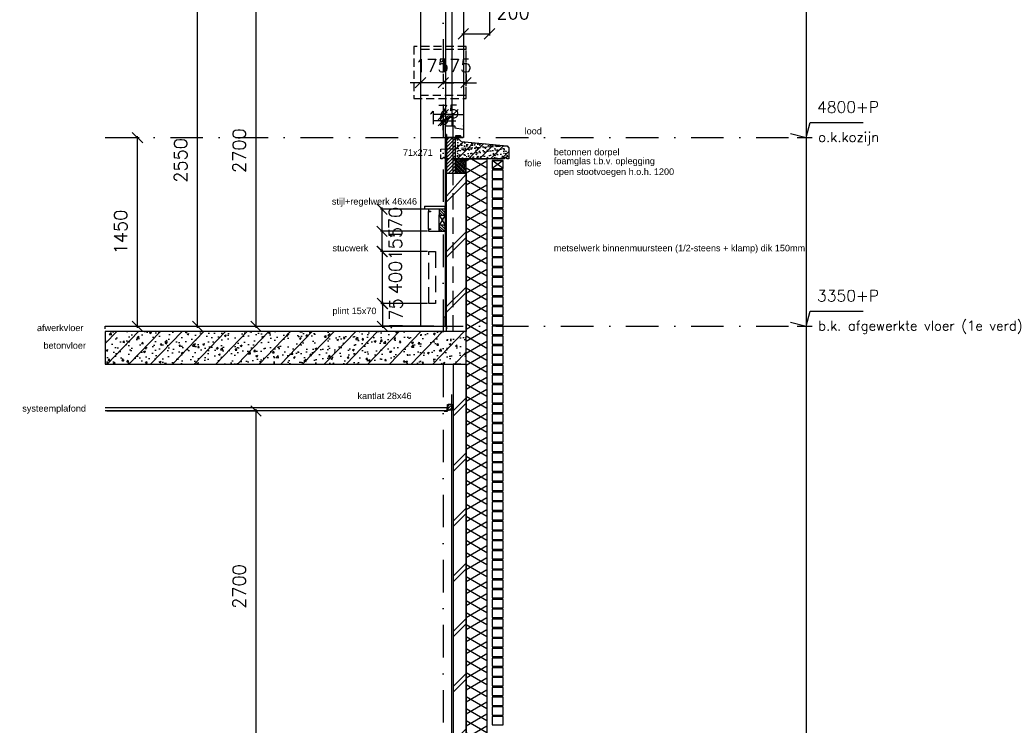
# Model space of a CAD drawing. Extents: x 0 to 317513, y 0 to 193913.
# Tile 56 of 69: x 269998 to 277565, y 92729 to 98152. Entities that reach past the tile are written whole.
import ezdxf
from ezdxf.enums import TextEntityAlignment as Align

# ---------------------------------------------------------------- set-up
doc = ezdxf.new("R2010")
doc.units = 0
doc.header["$LTSCALE"] = 20
doc.header["$MEASUREMENT"] = 0
doc.header["$PDSIZE"] = -1
for name, pattern in [('DASHDOT', [25, 12.5, -6.25, 0, -6.25]), ('DD1', [2.66667, 1.66667, -0.5, 0, -0.5]), ('HIDDEN', [9.375, 6.25, -3.125]), ('HIDDEN2', [4.6875, 3.125, -1.5625])]:
    doc.linetypes.add(name, pattern=pattern)
doc.layers.get('0').update_dxf_attribs({"linetype": 'CONTINUOUS'})
doc.layers.get('DEFPOINTS').update_dxf_attribs({"linetype": 'CONTINUOUS'})
for name, color, linetype in [('A--A21--_F-23-', 9, 'CONTINUOUS'), ('A--A22--_F123-', 9, 'CONTINUOUS'), ('A--A23--_F--3-', 9, 'CONTINUOUS'), ('A--A25--_F--3-', 9, 'CONTINUOUS'), ('A--A26--_F--3-', 9, 'CONTINUOUS'), ('A--L13D3_VLOEREN', 3, 'CONTINUOUS'), ('A--L21--', 3, 'CONTINUOUS'), ('A--L21--_F-23-', 4, 'CONTINUOUS'), ('A--L21DC1_BUITENWAND', 1, 'HIDDEN'), ('A--L22--', 3, 'CONTINUOUS'), ('A--L22--_F--3-', 7, 'CONTINUOUS'), ('A--L22DC4_BINNENWAND', 4, 'HIDDEN'), ('A--L23--', 7, 'CONTINUOUS'), ('A--L23--_F--3-', 7, 'CONTINUOUS'), ('A--L25--', 7, 'CONTINUOUS'), ('A--L25--_F-23-', 7, 'CONTINUOUS'), ('A--L26--_F--3-', 7, 'CONTINUOUS'), ('A--L28--', 7, 'CONTINUOUS'), ('A--L28DC1_KONSTRUKTIES', 1, 'HIDDEN2'), ('A--L31--', 2, 'CONTINUOUS'), ('A--L31--_F--3-', 7, 'CONTINUOUS'), ('A--L31D1_BUITENKOZIJN', 1, 'CONTINUOUS'), ('A--L35--_F--3-', 7, 'CONTINUOUS'), ('A--L35-D2-_PLAFONDS', 2, 'CONTINUOUS'), ('A--L35-D4-_PLAFONDS', 4, 'CONTINUOUS'), ('A--M$1A-_F123-', 1, 'CONTINUOUS'), ('A--M01A1_MAATVOERING', 1, 'CONTINUOUS'), ('A--M01B1_HOOGTE_MAATV', 1, 'CONTINUOUS'), ('A--T$1A-_F123_20', 1, 'CONTINUOUS'), ('A--T01B2_HOOGTE_MAATV', 2, 'CONTINUOUS'), ('A--T01B3_HOOGTE_MAATV', 3, 'CONTINUOUS'), ('STRAMIEN', 8, 'DD1'), ('X--LR---_CP', 7, 'CONTINUOUS')]:
    doc.layers.add(name, color=color, linetype=linetype)
doc.styles.add('EB2', font='ARIAL.TTF')
doc.styles.add('HIEMSTRA', font='romans.shx')
doc.styles.add('HOOGTEXT', font='ROMANS.shx', dxfattribs={"height": 2.5})
doc.dimstyles.get("Standard").update_dxf_attribs({"dimscale": 40, "dimtxt": 2.5, "dimasz": 2, "dimexe": 0.3, "dimexo": 0.3, "dimgap": 2, "dimtad": 1, "dimdec": 0, "dimzin": 0, "dimdsep": 46, "dimtxsty": 'HIEMSTRA', "dimblk1": 'OBLIQUE', "dimblk2": 'OBLIQUE', "dimsah": 1, "dimcen": 0.09, "dimdle": 0.3, "dimclrd": 1, "dimclre": 1, "dimclrt": 3, "dimadec": 0, "dimazin": 0, "dimtfac": 1, "dimtdec": 4, "dimtix": 1, "dimtmove": 2, "dimatfit": 3, "dimldrblk": 'OBLIQUE', "dimfxl": 0, "dimtvp": 625, "dimtolj": 1, "dimtzin": 0, "dimarcsym": 0})
pattern_1 = [(45, (0, 0), (-10.6066, 10.6066), [])]

# ---------------------------------------------------------------- blocks, each defined once
blk = doc.blocks.new('HOOGTEP')
at = {"layer": 'A--M01A1_MAATVOERING'}
for p, q in [((0, 0), (0.62, 2.33)), ((0.62, 2.33), (8.79, 2.33)), ((-2.41, 0.65), (0, 0))]:
    blk.add_line(p, q, dxfattribs=at)
at = {"layer": 'A--M01B1_HOOGTE_MAATV'}
blk.add_line((-1.38, 0), (0.91, 0), dxfattribs=at)
at = {"layer": 'A--T01B2_HOOGTE_MAATV', "style": 'HOOGTEXT', "flags": 4}
blk.add_attdef('TEKST', (1.84, -0.67), '', height=1.5, dxfattribs=at)
at = {"layer": 'A--T01B3_HOOGTE_MAATV', "style": 'HOOGTEXT', "flags": 4}
blk.add_attdef('HOOGTE', (1.67, 3.82), '', height=1.75, dxfattribs=at)
blk = doc.blocks.new('_OBLIQUE')
at = {"color": 0, "linetype": 'ByBlock'}
blk.add_line((-0.5, -0.5), (0.5, 0.5), dxfattribs=at)
blk = doc.blocks.new('*D193')
at = {"color": 1, "linetype": 'ByBlock'}
for p, q in [((206165.7, 98345.9), (206874.3, 98345.9)), ((206862.3, 95783.9), (206862.3, 98357.9)), ((206165.7, 95795.9), (206874.3, 95795.9))]:
    blk.add_line(p, q, dxfattribs=at)
at = {"layer": 'DEFPOINTS', "color": 0, "linetype": 'ByBlock'}
for p in [(206153.7, 98345.9), (206862.3, 98345.9), (206153.7, 95795.9)]:
    blk.add_point(p, dxfattribs=at)
at = {"color": 1, "linetype": 'ByBlock', "xscale": 80, "yscale": 80, "zscale": 80}
for p, rotation in [((206862.3, 98345.9), 90), ((206862.3, 95795.9), 270)]:
    blk.add_blockref('_OBLIQUE', p, dxfattribs=dict(at, rotation=rotation))
at = {"color": 3, "linetype": 'ByBlock', "insert": (206732.3, 97070.9), "char_height": 100, "attachment_point": 5, "rotation": 90, "style": 'HIEMSTRA'}
blk.add_mtext('\\A1;2550', dxfattribs=at)
blk = doc.blocks.new('*D194')
at = {"color": 1, "linetype": 'ByBlock'}
for p, q in [((206180.7, 97245.9), (206413.2, 97245.9)), ((206401.2, 95783.9), (206401.2, 97257.9)), ((206180.7, 95795.9), (206413.2, 95795.9))]:
    blk.add_line(p, q, dxfattribs=at)
at = {"layer": 'DEFPOINTS', "color": 0, "linetype": 'ByBlock'}
for p in [(206168.7, 97245.9), (206401.2, 97245.9), (206168.7, 95795.9)]:
    blk.add_point(p, dxfattribs=at)
at = {"color": 1, "linetype": 'ByBlock', "xscale": 80, "yscale": 80, "zscale": 80}
for p, rotation in [((206401.2, 97245.9), 90), ((206401.2, 95795.9), 270)]:
    blk.add_blockref('_OBLIQUE', p, dxfattribs=dict(at, rotation=rotation))
at = {"color": 3, "linetype": 'ByBlock', "insert": (206271.2, 96520.9), "char_height": 100, "attachment_point": 5, "rotation": 90, "style": 'HIEMSTRA'}
blk.add_mtext('\\A1;1450', dxfattribs=at)
blk = doc.blocks.new('*D200')
at = {"color": 1, "linetype": 'ByBlock'}
for p, q in [((273608.5, 98337.3), (273608.5, 98031.7)), ((273408.5, 98247.3), (273408.5, 98031.7)), ((273396.5, 98043.7), (273608.5, 98043.7))]:
    blk.add_line(p, q, dxfattribs=at)
at = {"layer": 'DEFPOINTS', "color": 0, "linetype": 'ByBlock'}
for p in [(273608.5, 98349.3), (273408.5, 98259.3), (273608.5, 98043.7)]:
    blk.add_point(p, dxfattribs=at)
at = {"color": 1, "linetype": 'ByBlock', "xscale": 80, "yscale": 80, "zscale": 80, "rotation": 180}
blk.add_blockref('_OBLIQUE', (273408.5, 98043.7), dxfattribs=at)
at = {"color": 1, "linetype": 'ByBlock', "xscale": 80, "yscale": 80, "zscale": 80}
blk.add_blockref('_OBLIQUE', (273608.5, 98043.7), dxfattribs=at)
at = {"color": 3, "linetype": 'ByBlock', "insert": (273789.8, 98206.2), "char_height": 100, "attachment_point": 5, "style": 'HIEMSTRA'}
blk.add_mtext('\\A1;200', dxfattribs=at)
blk = doc.blocks.new('*D205')
at = {"color": 1, "linetype": 'ByBlock'}
for p, q in [((206165.7, 98495.9), (207324.5, 98495.9)), ((207312.5, 95783.9), (207312.5, 98507.9)), ((206165.7, 95795.9), (207324.5, 95795.9))]:
    blk.add_line(p, q, dxfattribs=at)
at = {"layer": 'DEFPOINTS', "color": 0, "linetype": 'ByBlock'}
for p in [(206153.7, 98495.9), (207312.5, 98495.9), (206153.7, 95795.9)]:
    blk.add_point(p, dxfattribs=at)
at = {"color": 1, "linetype": 'ByBlock', "xscale": 80, "yscale": 80, "zscale": 80}
for p, rotation in [((207312.5, 98495.9), 90), ((207312.5, 95795.9), 270)]:
    blk.add_blockref('_OBLIQUE', p, dxfattribs=dict(at, rotation=rotation))
at = {"color": 3, "linetype": 'ByBlock', "insert": (207182.5, 97145.9), "char_height": 100, "attachment_point": 5, "rotation": 90, "style": 'HIEMSTRA'}
blk.add_mtext('\\A1;2700', dxfattribs=at)
blk = doc.blocks.new('Q020259-')
at = {"layer": 'A--A25--_F--3-'}
h = blk.add_hatch(dxfattribs=at)
h.set_pattern_fill('ALFALINE', color=256, scale=15, style=0, pattern_type=2)
h.set_pattern_definition(pattern_1)
h.paths.add_polyline_path([(0, 0), (0, 46), (28, 46), (28, 0)])
at = {"layer": 'A--L25--_F-23-', "color": 2, "linetype": 'Continuous'}
blk.add_lwpolyline([(0, 0), (0, 46), (28, 46), (28, 0)], close=True, dxfattribs=at)
at = {"layer": 'X--LR---_CP'}
for p in [(0, 0), (0, 0), (28, 0)]:
    blk.add_point(p, dxfattribs=at)
blk = doc.blocks.new('*D206')
at = {"color": 1, "linetype": 'ByBlock'}
for p, q in [((206165.7, 95145.9), (207324.5, 95145.9)), ((207312.5, 92433.9), (207312.5, 95157.9)), ((206165.7, 92445.9), (207324.5, 92445.9))]:
    blk.add_line(p, q, dxfattribs=at)
at = {"layer": 'DEFPOINTS', "color": 0, "linetype": 'ByBlock'}
for p in [(206153.7, 95145.9), (207312.5, 95145.9), (206153.7, 92445.9)]:
    blk.add_point(p, dxfattribs=at)
at = {"color": 1, "linetype": 'ByBlock', "xscale": 80, "yscale": 80, "zscale": 80}
for p, rotation in [((207312.5, 95145.9), 90), ((207312.5, 92445.9), 270)]:
    blk.add_blockref('_OBLIQUE', p, dxfattribs=dict(at, rotation=rotation))
at = {"color": 3, "linetype": 'ByBlock', "insert": (207182.5, 93795.9), "char_height": 100, "attachment_point": 5, "rotation": 90, "style": 'HIEMSTRA'}
blk.add_mtext('\\A1;2700', dxfattribs=at)
blk = doc.blocks.new('*D255')
at = {"color": 1, "linetype": 'ByBlock'}
for p, q in [((208750.6, 97302.8), (208750.6, 97387.9)), ((208766.6, 97325.8), (208766.6, 97387.9)), ((208750.6, 97375.9), (208670.6, 97375.9)), ((208766.6, 97375.9), (208750.6, 97375.9)), ((208766.6, 97375.9), (208750.6, 97375.9)), ((208766.6, 97375.9), (208846.6, 97375.9))]:
    blk.add_line(p, q, dxfattribs=at)
at = {"layer": 'DEFPOINTS', "color": 0, "linetype": 'ByBlock'}
for p in [(208750.6, 97375.9), (208766.6, 97313.8), (208750.6, 97290.8)]:
    blk.add_point(p, dxfattribs=at)
at = {"color": 1, "linetype": 'ByBlock', "xscale": 80, "yscale": 80, "zscale": 80}
blk.add_blockref('_OBLIQUE', (208750.6, 97375.9), dxfattribs=at)
at = {"color": 1, "linetype": 'ByBlock', "xscale": 80, "yscale": 80, "zscale": 80, "rotation": 180}
blk.add_blockref('_OBLIQUE', (208766.6, 97375.9), dxfattribs=at)
at = {"color": 3, "linetype": 'ByBlock', "insert": (208711.8, 97399.1), "char_height": 100, "attachment_point": 5, "style": 'HIEMSTRA'}
blk.add_mtext('\\A1;16', dxfattribs=at)
blk = doc.blocks.new('*U594')
at = {"layer": 'A--L23--_F--3-', "color": 2, "linetype": 'Continuous'}
blk.add_lwpolyline([(0, 0), (0, 20), (2621.9, 20), (2621.9, 0)], dxfattribs=at)
blk = doc.blocks.new('*D257')
at = {"color": 1, "linetype": 'ByBlock'}
for p, q in [((208750.6, 97735.2), (208750.6, 97656.1)), ((208925.6, 97735.2), (208925.6, 97656.1)), ((208750.6, 97668.1), (208670.6, 97668.1)), ((208925.6, 97668.1), (208750.6, 97668.1)), ((208925.6, 97668.1), (209005.6, 97668.1))]:
    blk.add_line(p, q, dxfattribs=at)
at = {"layer": 'DEFPOINTS', "color": 0, "linetype": 'ByBlock'}
for p in [(208750.6, 97747.2), (208925.6, 97747.2), (208750.6, 97668.1)]:
    blk.add_point(p, dxfattribs=at)
at = {"color": 1, "linetype": 'ByBlock', "xscale": 80, "yscale": 80, "zscale": 80}
blk.add_blockref('_OBLIQUE', (208750.6, 97668.1), dxfattribs=at)
at = {"color": 1, "linetype": 'ByBlock', "xscale": 80, "yscale": 80, "zscale": 80, "rotation": 180}
blk.add_blockref('_OBLIQUE', (208925.6, 97668.1), dxfattribs=at)
at = {"color": 3, "linetype": 'ByBlock', "insert": (208838.1, 97798.1), "char_height": 100, "attachment_point": 5, "style": 'HIEMSTRA'}
blk.add_mtext('\\A1;175', dxfattribs=at)
blk = doc.blocks.new('*U589')
at = {"layer": 'A--A22--_F123-', "linetype": 'Continuous'}
h = blk.add_hatch(dxfattribs=at)
h.set_pattern_fill('ALFABKST', color=256, scale=212, style=0)
h.set_pattern_definition([(45, (-273378.5, -95399.9), (-212.00007, 212.00007), []), (45, (-273336.1, -95399.9), (-212.00007, 212.00007), [])])
h.paths.add_polyline_path([(0, 0), (50, 0), (50, -3100), (0, -3100), (-50, -3100), (-50, 0)])
at = {"layer": 'A--L22--_F--3-', "color": 4, "linetype": 'Continuous'}
for points in [[(0, 0), (-50, 0), (-50, -3100), (0, -3100)], [(0, 0), (50, 0), (50, -3100), (0, -3100)]]:
    blk.add_lwpolyline(points, dxfattribs=at)
blk = doc.blocks.new('*D263')
at = {"color": 1, "linetype": 'ByBlock'}
for p, q in [((208280.1, 96525.9), (208280.1, 96605.9)), ((208628.2, 96525.9), (208268.1, 96525.9)), ((208280.1, 96370.9), (208280.1, 96525.9)), ((208280.1, 96370.9), (208280.1, 96525.9)), ((208628.2, 96370.9), (208268.1, 96370.9)), ((208280.1, 96370.9), (208280.1, 96290.9))]:
    blk.add_line(p, q, dxfattribs=at)
at = {"layer": 'DEFPOINTS', "color": 0, "linetype": 'ByBlock'}
for p in [(208280.1, 96525.9), (208640.2, 96525.9), (208640.2, 96370.9)]:
    blk.add_point(p, dxfattribs=at)
at = {"color": 1, "linetype": 'ByBlock', "xscale": 80, "yscale": 80, "zscale": 80}
for p, rotation in [((208280.1, 96525.9), 270), ((208280.1, 96370.9), 90)]:
    blk.add_blockref('_OBLIQUE', p, dxfattribs=dict(at, rotation=rotation))
at = {"color": 3, "linetype": 'ByBlock', "insert": (208382.8, 96430.9), "char_height": 100, "attachment_point": 5, "rotation": 90, "style": 'HIEMSTRA'}
blk.add_mtext('\\A1;155', dxfattribs=at)
blk = doc.blocks.new('*D264')
at = {"color": 1, "linetype": 'ByBlock'}
for p, q in [((208280.1, 96513.9), (208280.1, 96707.9)), ((208624.6, 96695.9), (208268.1, 96695.9)), ((208624.6, 96525.9), (208268.1, 96525.9))]:
    blk.add_line(p, q, dxfattribs=at)
at = {"layer": 'DEFPOINTS', "color": 0, "linetype": 'ByBlock'}
for p in [(208280.1, 96695.9), (208636.6, 96695.9), (208636.6, 96525.9)]:
    blk.add_point(p, dxfattribs=at)
at = {"color": 1, "linetype": 'ByBlock', "xscale": 80, "yscale": 80, "zscale": 80}
for p, rotation in [((208280.1, 96695.9), 90), ((208280.1, 96525.9), 270)]:
    blk.add_blockref('_OBLIQUE', p, dxfattribs=dict(at, rotation=rotation))
at = {"color": 3, "linetype": 'ByBlock', "insert": (208382.8, 96585.9), "char_height": 100, "attachment_point": 5, "rotation": 90, "style": 'HIEMSTRA'}
blk.add_mtext('\\A1;170', dxfattribs=at)
blk = doc.blocks.new('*D265')
at = {"color": 1, "linetype": 'ByBlock'}
blk.add_line((208282.9, 95958.9), (208282.9, 96382.9), dxfattribs=at)
at = {"layer": 'DEFPOINTS', "color": 0, "linetype": 'ByBlock'}
for p in [(208282.9, 96370.9), (208282.9, 96370.9), (208282.9, 95970.9)]:
    blk.add_point(p, dxfattribs=at)
at = {"color": 1, "linetype": 'ByBlock', "xscale": 80, "yscale": 80, "zscale": 80}
for p, rotation in [((208282.9, 96370.9), 90), ((208282.9, 95970.9), 270)]:
    blk.add_blockref('_OBLIQUE', p, dxfattribs=dict(at, rotation=rotation))
at = {"color": 3, "linetype": 'ByBlock', "insert": (208382.8, 96170.9), "char_height": 100, "attachment_point": 5, "rotation": 90, "style": 'HIEMSTRA'}
blk.add_mtext('\\A1;400', dxfattribs=at)
blk = doc.blocks.new('*D266')
at = {"color": 1, "linetype": 'ByBlock'}
for p, q in [((208628.2, 95970.9), (208271.6, 95970.9)), ((208283.6, 95982.9), (208283.6, 95783.9)), ((208677.1, 95795.9), (208271.6, 95795.9))]:
    blk.add_line(p, q, dxfattribs=at)
at = {"layer": 'DEFPOINTS', "color": 0, "linetype": 'ByBlock'}
for p in [(208640.2, 95970.9), (208283.6, 95795.9), (208689.1, 95795.9)]:
    blk.add_point(p, dxfattribs=at)
at = {"color": 1, "linetype": 'ByBlock', "xscale": 80, "yscale": 80, "zscale": 80}
for p, rotation in [((208283.6, 95970.9), 90), ((208283.6, 95795.9), 270)]:
    blk.add_blockref('_OBLIQUE', p, dxfattribs=dict(at, rotation=rotation))
at = {"color": 3, "linetype": 'ByBlock', "insert": (208386.4, 95883.4), "char_height": 100, "attachment_point": 5, "rotation": 90, "style": 'HIEMSTRA'}
blk.add_mtext('\\A1;175', dxfattribs=at)
blk = doc.blocks.new('Q020261-')
at = {"layer": 'A--A25--_F--3-'}
h = blk.add_hatch(dxfattribs=at)
h.set_pattern_fill('ALFALINE', color=256, scale=15, style=0, pattern_type=2)
h.set_pattern_definition(pattern_1)
h.paths.add_polyline_path([(0, 0), (0, 46), (46, 46), (46, 0)])
at = {"layer": 'A--L25--_F-23-', "color": 2, "linetype": 'Continuous'}
blk.add_lwpolyline([(0, 0), (0, 46), (46, 46), (46, 0)], close=True, dxfattribs=at)
at = {"layer": 'X--LR---_CP'}
for p in [(0, 0), (0, 0), (46, 0)]:
    blk.add_point(p, dxfattribs=at)
blk = doc.blocks.new('*D292')
at = {"color": 1, "linetype": 'ByBlock'}
for p, q in [((208575.6, 97668.1), (208495.6, 97668.1)), ((208750.6, 97668.1), (208575.6, 97668.1)), ((208575.6, 97661.2), (208575.6, 97656.1)), ((208750.6, 97668.1), (208830.6, 97668.1)), ((208750.6, 97661.2), (208750.6, 97656.1))]:
    blk.add_line(p, q, dxfattribs=at)
at = {"layer": 'DEFPOINTS', "color": 0, "linetype": 'ByBlock'}
for p in [(208575.6, 97673.2), (208575.6, 97668.1), (208750.6, 97673.2)]:
    blk.add_point(p, dxfattribs=at)
at = {"color": 1, "linetype": 'ByBlock', "xscale": 80, "yscale": 80, "zscale": 80}
blk.add_blockref('_OBLIQUE', (208575.6, 97668.1), dxfattribs=at)
at = {"color": 1, "linetype": 'ByBlock', "xscale": 80, "yscale": 80, "zscale": 80, "rotation": 180}
blk.add_blockref('_OBLIQUE', (208750.6, 97668.1), dxfattribs=at)
at = {"color": 3, "linetype": 'ByBlock', "insert": (208663.1, 97798.1), "char_height": 100, "attachment_point": 5, "style": 'HIEMSTRA'}
blk.add_mtext('\\A1;175', dxfattribs=at)
blk = doc.blocks.new('*D293')
at = {"color": 1, "linetype": 'ByBlock'}
for p, q in [((208750.6, 97422.5), (208670.6, 97422.5)), ((208825.6, 97422.5), (208750.6, 97422.5)), ((208825.6, 97422.5), (208750.6, 97422.5)), ((208825.6, 96985.7), (208825.6, 97434.5)), ((208825.6, 97422.5), (208905.6, 97422.5))]:
    blk.add_line(p, q, dxfattribs=at)
at = {"layer": 'DEFPOINTS', "color": 0, "linetype": 'ByBlock'}
for p in [(208750.6, 97422.5), (208750.6, 97422.5), (208825.6, 96973.7)]:
    blk.add_point(p, dxfattribs=at)
at = {"color": 1, "linetype": 'ByBlock', "xscale": 80, "yscale": 80, "zscale": 80}
blk.add_blockref('_OBLIQUE', (208750.6, 97422.5), dxfattribs=at)
at = {"color": 1, "linetype": 'ByBlock', "xscale": 80, "yscale": 80, "zscale": 80, "rotation": 180}
blk.add_blockref('_OBLIQUE', (208825.6, 97422.5), dxfattribs=at)
at = {"color": 3, "linetype": 'ByBlock', "insert": (208788.1, 97445.8), "char_height": 100, "attachment_point": 5, "style": 'HIEMSTRA'}
blk.add_mtext('\\A1;75', dxfattribs=at)

msp = doc.modelspace()

# ---------------------------------------------------------------- hatches: boundary and pattern name
h = msp.add_hatch()
h.set_pattern_fill('ANSI31', color=256, scale=150, style=0)
h.set_pattern_definition([(45, (218321.053, 3e-11), (-13.258252, 13.258252), [])])
h.paths.add_polyline_path([(273348.46, 96973.69), (273348.46, 97245.9), (273278.46, 97245.9), (273278.46, 96973.69)])
at = {"layer": 'A--A21--_F-23-'}
h = msp.add_hatch(dxfattribs=at)
h.set_pattern_fill('ANSI38', color=256, scale=80, angle=90, style=0)
h.set_pattern_definition([(135, (372662.726, 7185.902), (-7.0710678, -7.0710678), []), (225, (372662.726, 7185.902), (-7.0710678, -21.2132034), [25, -15])])
h.paths.add_polyline_path([(273428.46, 96973.69), (273428.46, 97082.9), (273348.46, 97082.9), (273348.46, 96973.69)])
h = msp.add_hatch(dxfattribs=at)
h.set_pattern_fill('ALFAISO', color=256, scale=80, angle=270, style=0, pattern_type=2)
h.set_pattern_definition([(330, (193462.77, 3e-11), (40, 69.28203), []), (30, (193462.77, 3e-11), (-40, 69.28203), [])])
h.paths.add_polyline_path([(273428.46, 97082.9), (273588.46, 97082.9), (273588.63, 91470.9), (273428.63, 91470.9)])
at = {"layer": 'A--A23--_F--3-'}
h = msp.add_hatch(dxfattribs=at)
h.set_pattern_fill('ALFABET', color=256, scale=20, angle=1, style=0, pattern_type=2)
h.set_pattern_definition([(46, (195290.83, 3e-11), (-86.32078, 83.359), []), (51, (195290.83, 3e-11), (143.64922, -10.04493), [15, -165]), (356, (195290.83, 3e-11), (-30.37155, 149.9312), [12, -132]), (101.4514, (195302.8, -0.84), (113.27778, 139.88618), [12.74804, -140.22842]), (47.1842, (195290.13, 40), (213.99344, -29.37358), [22.5, -247.5]), (97.6356, (195307.96, 37.55), (183.50393, 198.05632), [19.12206, -210.3426]), (352.1842, (195290.13, 40), (183.50378, 198.05647), [18, -198]), (22, (195310.3, 30.34), (120.76856, -78.42802), [15, -165]), (327, (195310.3, 30.34), (46.12453, 145.8572), [12, -132]), (72.4514, (195320.36, 23.81), (166.89315, 67.42906), [12.74804, -140.22842]), (38.5, (195290.83, 3e-11), (1.26964, 66.611074), [0, -130.4, 0, -134, 0, -132.5]), (8.5, (195290.83, 3e-11), (51.229207, 79.788568), [0, -76.4, 0, -127.4, 0, -50.5]), (328.5, (195246.234, -0.78), (106.826954, -2.64699), [0, -50, 0, -156, 0, -207]), (318.5, (195226.24, -1.13), (116.270055, 22.05355), [0, -65, 0, -103.6, 0, -147]), (318.5, (195226.24, -1.13), (116.270055, 22.05355), [0, -65, 0, -103.6, 0, -147])])
h.paths.add_polyline_path([(270656.59, 95505.9), (273428.46, 95505.9), (273428.46, 95755.9), (270656.59, 95755.9)])
at = {"layer": 'A--A26--_F--3-'}
h = msp.add_hatch(dxfattribs=at)
h.set_pattern_fill('ALFABET', color=9, scale=10, style=0, pattern_type=2)
h.set_pattern_definition([(45, (203502.59, -14.905), (-42.426407, 42.426407), []), (50, (203502.59, -14.905), (71.726018, -6.275213), [7.5, -82.5]), (355, (203502.59, -14.905), (-13.875133, 75.219213), [6, -66]), (100.4514, (203508.57, -15.43), (57.85094, 68.943954), [6.37402, -70.11421]), (46.1842, (203502.59, 5.095), (106.724105, -16.5519), [11.25, -123.75]), (96.6356, (203511.49, 3.72), (93.46627, 97.41179), [9.56103, -105.1713]), (351.1842, (203502.59, 5.1), (93.46619, 97.41186), [9, -99]), (21, (203512.59, 0.095), (59.690705, -40.26189), [7.5, -82.5]), (326, (203512.59, 0.095), (24.331533, 72.515005), [6, -66]), (71.4514, (203517.567, -3.26), (84.022263, 32.25305), [6.37402, -70.11421]), (37.5, (203502.592, -14.905), (1.2159855, 33.2893854), [0, -65.2, 0, -67, 0, -66.25]), (7.5, (203502.592, -14.905), (26.306954, 39.441171), [0, -38.2, 0, -63.7, 0, -25.25]), (327.5, (203480.292, -14.905), (53.3822436, -2.255487), [0, -25, 0, -78, 0, -103.5]), (317.5, (203470.29, -14.905), (58.318617, 10.010498), [0, -32.5, 0, -51.8, 0, -73.5]), (317.5, (203470.29, -14.905), (58.318617, 10.010498), [0, -32.5, 0, -51.8, 0, -73.5])])
edge = h.paths.add_edge_path()
edge.add_line((273367.82, 97237.99), (273389.82, 97215.99))
edge.add_line((273389.82, 97215.99), (273742.74, 97183.61))
edge.add_line((273742.74, 97183.61), (273758.46, 97167.9))
edge.add_line((273758.46, 97167.9), (273758.46, 97082.9))
edge.add_line((273758.46, 97082.9), (273743.46, 97082.9))
edge.add_arc((273733.46, 97082.9), 10, 0, 180)
edge.add_line((273723.46, 97082.9), (273348.46, 97082.9))
edge.add_line((273348.46, 97082.9), (273348.46, 97237.99))
edge.add_line((273348.46, 97237.99), (273367.82, 97237.99))

# ---------------------------------------------------------------- linework, layer by layer
msp.add_line((273268.46, 97270.9), (273268.46, 95865.9))
msp.add_lwpolyline([(273348.46, 96973.69), (273348.46, 97245.9), (273348.46, 97245.9), (273348.46, 97245.9), (273278.46, 97245.9), (273278.46, 96973.69), (273348.46, 96973.69)], close=True)
at = {"layer": 'A--A22--_F123-'}
for p, q in [((273278.46, 96794.86), (273428.46, 96964.86)), ((273278.46, 96752.46), (273428.46, 96902.46)), ((273278.46, 96370.86), (273428.46, 96520.86)), ((273278.46, 96328.46), (273428.46, 96478.46)), ((273278.46, 95946.86), (273428.46, 96096.86)), ((273278.46, 95904.46), (273428.46, 96054.46))]:
    msp.add_line(p, q, dxfattribs=at)
at = {"layer": 'A--L13D3_VLOEREN'}
msp.add_lwpolyline([(273428.46, 96973.69), (273428.46, 97082.9), (273348.46, 97082.9), (273348.46, 96973.69)], close=True, dxfattribs=at)
at = {"layer": 'A--L21--'}
for points in [[(273428.46, 97082.9), (273588.46, 97082.9), (273588.63, 91470.9), (273428.63, 91470.9)], [(273628.46, 97007.9), (273713.46, 97007.9), (273713.46, 97070.9), (273628.46, 97070.9)], [(273628.46, 96932.9), (273713.46, 96932.9), (273713.46, 96995.9), (273628.46, 96995.9)], [(273628.46, 96857.9), (273713.46, 96857.9), (273713.46, 96920.9), (273628.46, 96920.9)], [(273628.46, 96782.9), (273713.46, 96782.9), (273713.46, 96845.9), (273628.46, 96845.9)], [(273628.46, 96707.9), (273713.46, 96707.9), (273713.46, 96770.9), (273628.46, 96770.9)], [(273628.46, 96632.9), (273713.46, 96632.9), (273713.46, 96695.9), (273628.46, 96695.9)], [(273628.46, 96557.9), (273713.46, 96557.9), (273713.46, 96620.9), (273628.46, 96620.9)], [(273628.46, 96482.9), (273713.46, 96482.9), (273713.46, 96545.9), (273628.46, 96545.9)], [(273628.46, 96407.9), (273713.46, 96407.9), (273713.46, 96470.9), (273628.46, 96470.9)], [(273628.46, 96332.9), (273713.46, 96332.9), (273713.46, 96395.9), (273628.46, 96395.9)], [(273628.46, 96257.9), (273713.46, 96257.9), (273713.46, 96320.9), (273628.46, 96320.9)], [(273628.46, 96182.9), (273713.46, 96182.9), (273713.46, 96245.9), (273628.46, 96245.9)], [(273628.46, 96107.9), (273713.46, 96107.9), (273713.46, 96170.9), (273628.46, 96170.9)], [(273628.46, 96032.9), (273713.46, 96032.9), (273713.46, 96095.9), (273628.46, 96095.9)], [(273628.46, 95957.9), (273713.46, 95957.9), (273713.46, 96020.9), (273628.46, 96020.9)], [(273628.46, 95882.9), (273713.46, 95882.9), (273713.46, 95945.9), (273628.46, 95945.9)], [(273628.46, 95807.9), (273713.46, 95807.9), (273713.46, 95870.9), (273628.46, 95870.9)], [(273628.46, 95732.9), (273713.46, 95732.9), (273713.46, 95795.9), (273628.46, 95795.9)], [(273628.46, 95657.9), (273713.46, 95657.9), (273713.46, 95720.9), (273628.46, 95720.9)], [(273628.46, 95582.9), (273713.46, 95582.9), (273713.46, 95645.9), (273628.46, 95645.9)], [(273628.46, 95507.9), (273713.46, 95507.9), (273713.46, 95570.9), (273628.46, 95570.9)], [(273628.46, 95432.9), (273713.46, 95432.9), (273713.46, 95495.9), (273628.46, 95495.9)], [(273628.46, 95357.9), (273713.46, 95357.9), (273713.46, 95420.9), (273628.46, 95420.9)], [(273628.46, 95282.9), (273713.46, 95282.9), (273713.46, 95345.9), (273628.46, 95345.9)], [(273628.46, 95207.9), (273713.46, 95207.9), (273713.46, 95270.9), (273628.46, 95270.9)], [(273628.46, 95132.9), (273713.46, 95132.9), (273713.46, 95195.9), (273628.46, 95195.9)], [(273628.46, 95057.9), (273713.46, 95057.9), (273713.46, 95120.9), (273628.46, 95120.9)], [(273628.46, 94982.9), (273713.46, 94982.9), (273713.46, 95045.9), (273628.46, 95045.9)], [(273628.46, 94907.9), (273713.46, 94907.9), (273713.46, 94970.9), (273628.46, 94970.9)], [(273628.46, 94832.9), (273713.46, 94832.9), (273713.46, 94895.9), (273628.46, 94895.9)], [(273628.46, 94757.9), (273713.46, 94757.9), (273713.46, 94820.9), (273628.46, 94820.9)], [(273628.46, 94682.9), (273713.46, 94682.9), (273713.46, 94745.9), (273628.46, 94745.9)], [(273628.46, 94607.9), (273713.46, 94607.9), (273713.46, 94670.9), (273628.46, 94670.9)], [(273628.46, 94532.9), (273713.46, 94532.9), (273713.46, 94595.9), (273628.46, 94595.9)], [(273628.46, 94457.9), (273713.46, 94457.9), (273713.46, 94520.9), (273628.46, 94520.9)], [(273628.46, 94382.9), (273713.46, 94382.9), (273713.46, 94445.9), (273628.46, 94445.9)], [(273628.46, 94307.9), (273713.46, 94307.9), (273713.46, 94370.9), (273628.46, 94370.9)], [(273628.46, 94232.9), (273713.46, 94232.9), (273713.46, 94295.9), (273628.46, 94295.9)], [(273628.46, 94157.9), (273713.46, 94157.9), (273713.46, 94220.9), (273628.46, 94220.9)], [(273628.46, 94082.9), (273713.46, 94082.9), (273713.46, 94145.9), (273628.46, 94145.9)], [(273628.46, 94007.9), (273713.46, 94007.9), (273713.46, 94070.9), (273628.46, 94070.9)], [(273628.46, 93932.9), (273713.46, 93932.9), (273713.46, 93995.9), (273628.46, 93995.9)], [(273628.46, 93857.9), (273713.46, 93857.9), (273713.46, 93920.9), (273628.46, 93920.9)], [(273628.46, 93782.9), (273713.46, 93782.9), (273713.46, 93845.9), (273628.46, 93845.9)], [(273628.46, 93707.9), (273713.46, 93707.9), (273713.46, 93770.9), (273628.46, 93770.9)], [(273628.46, 93632.9), (273713.46, 93632.9), (273713.46, 93695.9), (273628.46, 93695.9)], [(273628.46, 93557.9), (273713.46, 93557.9), (273713.46, 93620.9), (273628.46, 93620.9)], [(273628.46, 93482.9), (273713.46, 93482.9), (273713.46, 93545.9), (273628.46, 93545.9)], [(273628.46, 93407.9), (273713.46, 93407.9), (273713.46, 93470.9), (273628.46, 93470.9)], [(273628.46, 93332.9), (273713.46, 93332.9), (273713.46, 93395.9), (273628.46, 93395.9)], [(273628.46, 93257.9), (273713.46, 93257.9), (273713.46, 93320.9), (273628.46, 93320.9)], [(273628.46, 93182.9), (273713.46, 93182.9), (273713.46, 93245.9), (273628.46, 93245.9)], [(273628.46, 93107.9), (273713.46, 93107.9), (273713.46, 93170.9), (273628.46, 93170.9)], [(273628.46, 93032.9), (273713.46, 93032.9), (273713.46, 93095.9), (273628.46, 93095.9)], [(273628.46, 92957.9), (273713.46, 92957.9), (273713.46, 93020.9), (273628.46, 93020.9)], [(273628.46, 92882.9), (273713.46, 92882.9), (273713.46, 92945.9), (273628.46, 92945.9)], [(273628.46, 92807.9), (273713.46, 92807.9), (273713.46, 92870.9), (273628.46, 92870.9)], [(273628.46, 92732.9), (273713.46, 92732.9), (273713.46, 92795.9), (273628.46, 92795.9)]]:
    msp.add_lwpolyline(points, close=True, dxfattribs=at)
at = {"layer": 'A--L21--_F-23-', "linetype": 'Continuous'}
msp.add_line((273328.51, 95505.9), (273328.51, 92445.9), dxfattribs=at)
msp.add_lwpolyline([(270656.59, 95505.9), (273428.46, 95505.9), (273428.46, 95755.9), (270656.59, 95755.9)], dxfattribs=at)
msp.add_lwpolyline([(270656.59, 95505.9), (273428.46, 95505.9), (273428.46, 95755.9), (270656.59, 95755.9)], close=True, dxfattribs=at)
at = {"layer": 'A--L21DC1_BUITENWAND'}
msp.add_lwpolyline([(273713.46, 97007.9), (273628.46, 97070.9), (273713.46, 97070.9), (273628.46, 97007.9)], close=True, dxfattribs=at)
at = {"layer": 'A--L22--_F--3-', "color": 4, "linetype": 'HIDDEN'}
msp.add_line((273328.46, 95755.9), (273328.46, 96973.69), dxfattribs=at)
at = {"layer": 'A--L22--_F--3-', "color": 4, "linetype": 'Continuous'}
for points in [[(273328.46, 95755.9), (273278.46, 95755.9), (273278.46, 96973.69), (273328.46, 96973.69)], [(273328.46, 96973.69), (273428.46, 96973.69), (273428.46, 95755.9), (273328.46, 95755.9)]]:
    msp.add_lwpolyline(points, dxfattribs=at)
at = {"layer": 'A--L22DC4_BINNENWAND', "linetype": 'DD1'}
msp.add_lwpolyline([(273379.92, 97259.9, 2, 2, 0), (273348.46, 97259.9, 2, 2, 0), (273348.46, 97250.9, 2, 2, 0), (273348.46, 97237.99, 2, 2, 0), (273367.82, 97237.99, 2, 2, 0), (273378.82, 97226.99, 2, 2, 0), (273378.82, 97226.99, 0, 0, 0)], format="xyseb", dxfattribs=at)
at = {"layer": 'A--L22DC4_BINNENWAND'}
for points in [[(273149.46, 96545.9), (273154.46, 96545.9), (273154.46, 96540.9), (273139.46, 96540.9), (273139.46, 96525.9), (273222.46, 96525.9), (273222.46, 96695.9), (273139.46, 96695.9), (273139.46, 96680.9), (273154.46, 96680.9), (273154.46, 96675.9), (273149.46, 96675.9)], [(273149.46, 96543.4), (273139.46, 96543.4), (273139.46, 96640.9), (273139.46, 96678.4), (273149.46, 96678.4)]]:
    msp.add_lwpolyline(points, dxfattribs=at)
msp.add_lwpolyline([(273143.03, 96370.9), (273193.03, 96370.9), (273193.03, 95970.9), (273143.03, 95970.9)], close=True, dxfattribs=at)
at = {"layer": 'A--L23--'}
msp.add_lwpolyline([(273253.46, 95795.9), (273268.46, 95795.9), (273268.46, 95865.9), (273253.46, 95865.9)], close=True, dxfattribs=at)
msp.add_lwpolyline([(273328.51, 92445.9), (273318.51, 92445.9), (273318.51, 95271.37)], dxfattribs=at)
at = {"layer": 'A--L26--_F--3-', "color": 4, "linetype": 'Continuous', "const_width": 1}
msp.add_lwpolyline([(273348.46, 97259.9), (273348.46, 97082.9), (273591.46, 97082.9), (273591.46, 96922.28)], dxfattribs=at)
at = {"layer": 'A--L26--_F--3-', "color": 4, "linetype": 'Continuous'}
msp.add_lwpolyline([(273367.82, 97237.99), (273389.82, 97215.99), (273742.74, 97183.61), (273758.46, 97167.9), (273758.46, 97082.9), (273743.46, 97082.9, 1), (273723.46, 97082.9), (273348.46, 97082.9), (273348.46, 97237.99)], format="xyb", close=True, dxfattribs=at)
at = {"layer": 'A--L26--_F--3-', "color": 1, "linetype": 'DD1'}
msp.add_lwpolyline([(273233.46, 97082.9), (273233.46, 97157.9), (273743.46, 97182.9), (273758.46, 97167.9), (273758.46, 97082.9), (273743.46, 97082.9, 1), (273723.46, 97082.9), (273268.46, 97082.9, 1), (273248.46, 97082.9)], format="xyb", close=True, dxfattribs=at)
at = {"layer": 'A--L28--'}
msp.add_line((273078.46, 98498.7), (273078.46, 95795.9), dxfattribs=at)
at = {"layer": 'A--L28DC1_KONSTRUKTIES'}
for points in [[(273028.46, 97547.22), (273428.46, 97547.22), (273428.46, 97947.22), (273028.46, 97947.22)], [(273078.46, 97572.22), (273428.46, 97572.22), (273428.46, 97922.22), (273078.46, 97922.22)]]:
    msp.add_lwpolyline(points, close=True, dxfattribs=at)
at = {"layer": 'A--L31--'}
for p, q in [((273269.46, 98956.23), (273269.46, 97333.78)), ((273408.46, 98330.9), (273408.46, 97307.35)), ((273320.46, 98256.9), (273320.46, 97335.9))]:
    msp.add_line(p, q, dxfattribs=at)
msp.add_lwpolyline([(273377.92, 97250.9), (273355.99, 97250.9), (273355.99, 97257.9), (273377.92, 97257.9)], close=True, dxfattribs=at)
at = {"layer": 'A--L31--_F--3-', "color": 2, "linetype": 'Continuous'}
msp.add_lwpolyline([(273279.46, 97245.9), (273279.46, 97270.9), (273269.46, 97270.9), (273269.46, 97333.78), (273271.58, 97335.9), (273340.76, 97335.9), (273341.46, 97335.2), (273341.46, 97321.9), (273405.95, 97310.31), (273406.36, 97310.22), (273406.75, 97310.06), (273407.12, 97309.85), (273407.45, 97309.6), (273407.75, 97309.29), (273408, 97308.95), (273408.2, 97308.58), (273408.34, 97308.19), (273408.43, 97307.77), (273408.46, 97307.35), (273408.46, 97248.02), (273406.34, 97245.9), (273393.46, 97245.9), (273385.46, 97259.9), (273348.46, 97259.9), (273348.46, 97245.9)], close=True, dxfattribs=at)
at = {"layer": 'A--L31D1_BUITENKOZIJN'}
for p, q in [((273268.46, 96649.9), (273222.46, 96571.9)), ((273222.46, 96649.9), (273268.46, 96571.9))]:
    msp.add_line(p, q, dxfattribs=at)
at = {"layer": 'A--L35--_F--3-', "color": 3, "linetype": 'Continuous'}
for p, q in [((273279.46, 97270.4), (273279.46, 97245.9)), ((273109.46, 96719.9), (273268.46, 96719.9)), ((273109.46, 96719.9), (273109.46, 96695.9)), ((273268.46, 96695.9), (273268.46, 96719.9)), ((273268.46, 96695.9), (273109.46, 96695.9))]:
    msp.add_line(p, q, dxfattribs=at)
at = {"layer": 'A--L35-D2-_PLAFONDS'}
msp.add_lwpolyline([(270656.59, 95170.9), (273279.93, 95170.9), (273279.93, 95145.9), (270656.59, 95145.9)], dxfattribs=at)
at = {"layer": 'A--L35-D4-_PLAFONDS'}
for p, q in [((273286.29, 95143.88), (273286.29, 95193.88)), ((273261.29, 95143.88), (273286.29, 95143.88))]:
    msp.add_line(p, q, dxfattribs=at)
at = {"layer": 'STRAMIEN', "linetype": 'DASHDOT'}
for p, q in [((273253.5, 108003.71), (273253.5, 88385.65)), ((270656.59, 97245.9), (276142.8, 97245.9)), ((270656.59, 95795.9), (276142.8, 95795.9))]:
    msp.add_line(p, q, dxfattribs=at)
at = {"layer": 'STRAMIEN', "linetype": 'Continuous'}
msp.add_line((276041.87, 107984.65), (276041.87, 92163.71), dxfattribs=at)
at = {"layer": 'X--LR---_CP'}
msp.add_point((273408.46, 97335.9), dxfattribs=at)
msp.add_point((273408.46, 97335.9), dxfattribs=at)
msp.add_point((273408.46, 97335.9), dxfattribs=at)

# ---------------------------------------------------------------- block references
at = {"xscale": 50, "yscale": 50, "zscale": 50}
for p, values in [((276041.87, 97245.9), {'TEKST': 'o.k.kozijn', 'HOOGTE': '4800+P'}), ((276041.87, 95795.9), {'TEKST': 'b.k. afgewerkte vloer (1e verd)', 'HOOGTE': '3350+P'})]:
    msp.add_blockref('HOOGTEP', p, dxfattribs=at).add_auto_attribs(values)
at = {"layer": 'A--L22--'}
msp.add_blockref('*U589', (273378.51, 95505.9), dxfattribs=at)
at = {"layer": 'A--L23--'}
msp.add_blockref('*U594', (270656.59, 95775.9), dxfattribs=at)
at = {"layer": 'A--L25--', "xscale": -1}
for p in [(273268.46, 96649.9), (273268.46, 96525.9)]:
    msp.add_blockref('Q020261-', p, dxfattribs=at)
at = {"layer": 'A--L25--'}
msp.add_blockref('Q020259-', (273290.51, 95150.9), dxfattribs=at)

# ---------------------------------------------------------------- texts
at = {"layer": 'A--T$1A-_F123_20', "style": 'EB2'}
for s, p in [('lood', (273878.86, 97271.38)), ('71x271', (272943.44, 97105.91)), ('betonnen dorpel', (274103.03, 97110.15)), ('folie', (273878.86, 97024.81)), ('foamglas t.b.v. oplegging', (274103.03, 97041.88)), ('open stootvoegen h.o.h. 1200', (274103.03, 96959.32)), ('stijl+regelwerk 46x46', (272397.45, 96730.79)), ('stucwerk ', (272402.24, 96372.04)), ('metselwerk binnenmuursteen (1/2-steens + klamp) dik 150mm', (274103.03, 96372.04)), ('plint 15x70', (272402.24, 95889.24))]:
    msp.add_text(s, height=50, dxfattribs=at).set_placement(p)
for s, p in [('afwerkvloer ', (270507.64, 95758.88)), ('betonvloer', (270507.64, 95623.36)), ('kantlat 28x46', (273009.92, 95236.48)), ('systeemplafond', (270507.64, 95140.15))]:
    msp.add_text(s, height=50, dxfattribs=at).set_placement(p, align=Align.RIGHT)

# ---------------------------------------------------------------- dimensions: what is measured, and where the dimension line sits
at = {"layer": 'A--M$1A-_F123-'}
for base, p1, p2, picture, middle in [((271815.32, 98495.9), (270656.59, 95795.9), (270656.59, 98495.9), '*D205', (271685.32, 97145.9)), ((271365.15, 98345.9), (270656.59, 95795.9), (270656.59, 98345.9), '*D193', (271235.15, 97070.9)), ((270904.05, 97245.9), (270671.59, 95795.9), (270671.59, 97245.9), '*D194', (270774.05, 96520.9)), ((271815.32, 95145.9), (270656.59, 92445.9), (270656.59, 95145.9), '*D206', (271685.32, 93795.9))]:
    dim = msp.add_linear_dim(base=base, p1=p1, p2=p2, angle=90, dimstyle='Standard', dxfattribs=at)
    dim.commit()
    dim.dimension.update_dxf_attribs({"geometry": picture, "text_midpoint": middle, "insert": (64502.85, 0)})
dim = msp.add_linear_dim(base=(273608.46, 98043.7), p1=(273408.46, 98259.26), p2=(273608.46, 98349.26), dimstyle='Standard', dxfattribs=at)
dim.commit()
dim.dimension.update_dxf_attribs({"geometry": '*D200', "text_midpoint": (273789.79, 98206.2), "dimtype": 160})
for base, p1, p2, picture, middle in [((273078.46, 97668.12), (273253.5, 97673.24), (273078.46, 97673.24), '*D292', (273165.98, 97798.12)), ((273253.5, 97668.12), (273428.46, 97747.22), (273253.5, 97747.22), '*D257', (273340.98, 97798.12))]:
    dim = msp.add_linear_dim(base=base, p1=p1, p2=p2, dimstyle='Standard', dxfattribs=at)
    dim.commit()
    dim.dimension.update_dxf_attribs({"geometry": picture, "text_midpoint": middle, "insert": (64502.85, 0)})
for base, p1, p2, picture, middle in [((273253.5, 97375.91), (273269.46, 97313.84), (273253.5, 97290.84), '*D255', (273214.61, 97399.12)), ((273253.5, 97422.45), (273328.46, 96973.69), (273253.5, 97422.45), '*D293', (273290.98, 97445.79))]:
    dim = msp.add_linear_dim(base=base, p1=p1, p2=p2, dimstyle='Standard', dxfattribs=at)
    dim.commit()
    dim.dimension.update_dxf_attribs({"geometry": picture, "text_midpoint": middle, "dimtype": 160, "insert": (64502.85, 0)})
for base, p1, p2, picture, middle in [((272782.9, 96695.9), (273139.46, 96525.9), (273139.46, 96695.9), '*D264', (272885.68, 96585.9)), ((272782.9, 96525.9), (273143.03, 96370.9), (273143.03, 96525.9), '*D263', (272885.68, 96430.9)), ((272785.71, 96370.9), (272785.71, 95970.9), (272785.71, 96370.9), '*D265', (272885.68, 96170.9)), ((272786.48, 95795.9), (273143.03, 95970.9), (273191.91, 95795.9), '*D266', (272889.25, 95883.4))]:
    dim = msp.add_linear_dim(base=base, p1=p1, p2=p2, angle=90, dimstyle='Standard', dxfattribs=at)
    dim.commit()
    dim.dimension.update_dxf_attribs({"geometry": picture, "text_midpoint": middle, "dimtype": 160, "insert": (64502.85, 0)})

doc.saveas('drawing.dxf')
